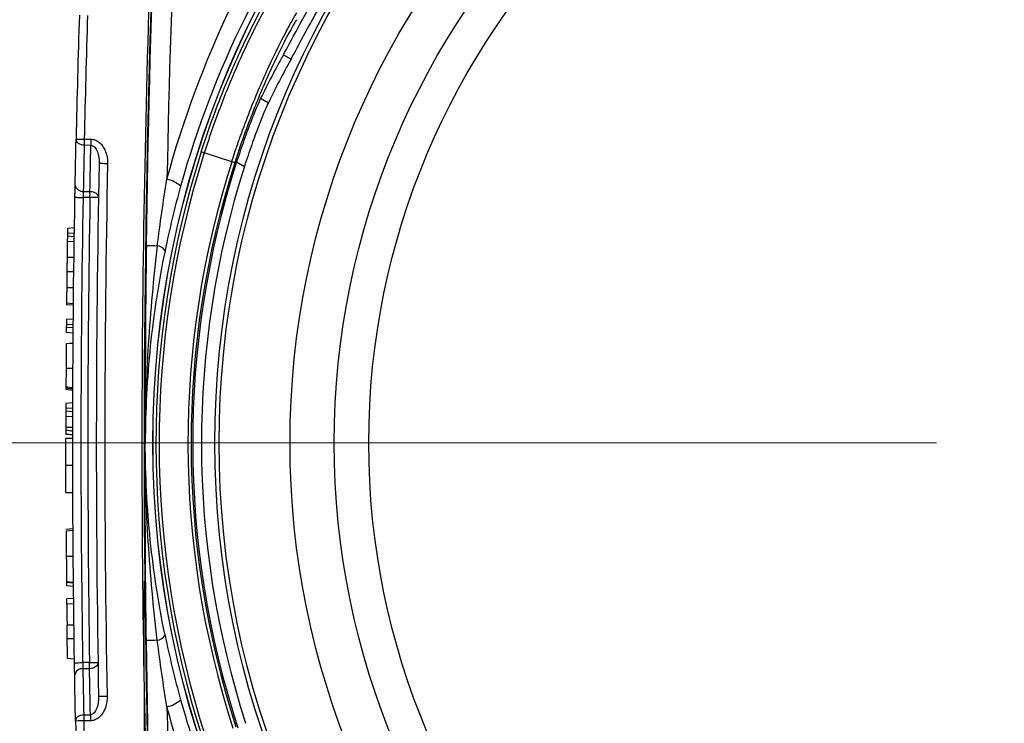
# Model space of a CAD drawing. Header units: millimetres. Extents: x 10 to 272, y 8 to 208.
# Tile 52 of 75: x 63 to 78, y 168 to 178. Entities that reach past the tile are written whole.
import ezdxf

# ---------------------------------------------------------------- set-up
doc = ezdxf.new("R2010")
doc.units = ezdxf.units.MM
doc.styles.add('SLDTEXTSTYLE1', font='TXT', dxfattribs={"width": 0.605})
doc.dimstyles.new('SLDDIMSTYLE2', dxfattribs={"dimtxt": 2.054655, "dimasz": 3, "dimexe": 0, "dimexo": 0.0625, "dimgap": 0.513664, "dimtad": 0, "dimtih": 1, "dimtoh": 1, "dimdec": 1, "dimlfac": 2, "dimrnd": 1e-09, "dimzin": 12, "dimdsep": 46, "dimtxsty": 'SLDTEXTSTYLE1', "dimsah": 1, "dimcen": 0.09, "dimadec": 0, "dimazin": 3, "dimtfac": 1, "dimtdec": 1, "dimtofl": 0, "dimtmove": 0, "dimatfit": 3, "dimfxl": 1, "dimfrac": 2, "dimtolj": 1, "dimtzin": 12, "dimarcsym": 0})
doc.dimstyles.new('SLDDIMSTYLE3', dxfattribs={"dimtxt": 2.054655, "dimasz": 3, "dimexe": 0, "dimexo": 0.0625, "dimgap": 0.513664, "dimtad": 0, "dimtih": 1, "dimtoh": 1, "dimdec": 1, "dimlfac": 2, "dimrnd": 1e-09, "dimzin": 4, "dimdsep": 46, "dimtxsty": 'SLDTEXTSTYLE1', "dimsah": 1, "dimcen": 0.09, "dimadec": 0, "dimazin": 1, "dimtfac": 1, "dimtdec": 1, "dimtofl": 0, "dimtmove": 0, "dimatfit": 3, "dimfxl": 1, "dimfrac": 2, "dimtolj": 1, "dimtzin": 12, "dimarcsym": 0})

# ---------------------------------------------------------------- blocks, each defined once
blk = doc.blocks.new('_D_9')
at = {"color": 7, "linetype": 'Continuous', "lineweight": 18}
for p, q in [((87.467, 187.438), (49.372, 187.438)), ((50.872, 187.438), (50.872, 179.649)), ((50.872, 179.179), (50.167, 179.179)), ((50.167, 179.179), (50.167, 176.024)), ((56.36, 179.179), (57.065, 179.179)), ((57.065, 179.179), (57.065, 176.024)), ((50.167, 176.024), (50.872, 176.024)), ((57.065, 176.024), (56.36, 176.024)), ((50.872, 157.189), (50.872, 175.553)), ((87.467, 157.189), (49.372, 157.189))]:
    blk.add_line(p, q, dxfattribs=at)
for points in [[(50.872, 187.438), (50.364, 184.438), (51.38, 184.438)], [(50.872, 157.189), (51.38, 160.189), (50.364, 160.189)]]:
    blk.add_solid(points, dxfattribs=at)
at = {"color": 7, "linetype": 'Continuous', "lineweight": 18, "char_height": 2.1167, "attachment_point": 1, "style": 'SLDTEXTSTYLE1'}
for s, insert in [('60.5', (43.973, 178.752)), ('2.38', (50.872, 178.752))]:
    blk.add_mtext(s, dxfattribs=dict(at, insert=insert))
blk = doc.blocks.new('_D_11')
at = {"color": 7, "linetype": 'Continuous', "lineweight": 18}
for p, q in [((65.112, 170.314), (65.112, 145.36)), ((79.112, 170.314), (79.112, 145.36)), ((55.307, 148.438), (54.601, 148.438)), ((54.601, 148.438), (54.601, 145.282)), ((60.794, 148.438), (61.5, 148.438)), ((61.5, 148.438), (61.5, 145.282)), ((65.112, 146.86), (62.676, 146.86)), ((79.112, 146.86), (65.112, 146.86)), ((54.601, 145.282), (55.307, 145.282)), ((61.5, 145.282), (60.794, 145.282))]:
    blk.add_line(p, q, dxfattribs=at)
for points in [[(65.112, 146.86), (68.112, 146.352), (68.112, 147.368)], [(79.112, 146.86), (76.112, 147.368), (76.112, 146.352)]]:
    blk.add_solid(points, dxfattribs=at)
at = {"color": 7, "linetype": 'Continuous', "lineweight": 18, "char_height": 2.1167, "attachment_point": 1, "style": 'SLDTEXTSTYLE1'}
for s, insert in [('28.0', (48.408, 148.011)), ('1.10', (55.307, 148.011))]:
    blk.add_mtext(s, dxfattribs=dict(at, insert=insert))
blk = doc.blocks.new('SW_CENTERMARKSYMBOL_0')
at = {"color": 0, "linetype": 'Continuous', "lineweight": 0}
blk.add_line((-2.54, 0), (-26.301, 0), dxfattribs=at)

msp = doc.modelspace()

# ---------------------------------------------------------------- linework, layer by layer
at = {"color": 7, "linetype": 'Continuous', "lineweight": 25}
for p, q in [((67.1267, 177.9256), (67.2372, 177.8621)), ((66.7983, 177.2966), (66.9095, 177.2328)), ((64.2519, 176.7055), (64.343, 176.7049)), ((64.343, 176.6165), (64.2519, 176.6171)), ((66.38, 176.3801), (65.9832, 176.5069)), ((66.4511, 176.3771), (66.5638, 176.3123)), ((64.3302, 175.8628), (64.2353, 175.8635)), ((64.2385, 175.9519), (64.3302, 175.9512)), ((64.1051, 175.4232), (64.005, 175.4162)), ((64.0039, 175.3414), (64.0033, 175.3031)), ((64.1032, 175.2961), (64.0033, 175.3031)), ((64.104, 175.3484), (64.0039, 175.3414)), ((64.1021, 175.2213), (64.0022, 175.2283)), ((64.091, 174.306), (63.991, 174.313)), ((63.9883, 174.0222), (63.988, 173.9839)), ((64.0884, 174.0292), (63.9883, 174.0222)), ((64.0891, 174.104), (63.989, 174.0971)), ((64.0874, 173.9021), (63.9874, 173.9091)), ((64.088, 173.977), (63.988, 173.9839)), ((63.9785, 173.1106), (64.0843, 173.0982)), ((63.9792, 173.0898), (64.0843, 173.0786)), ((64.0819, 172.8925), (63.9819, 172.8855)), ((63.9817, 172.8107), (63.9816, 172.7724)), ((64.0816, 172.7654), (63.9816, 172.7724)), ((64.0817, 172.8177), (63.9817, 172.8107)), ((64.0814, 172.6906), (63.9815, 172.6976)), ((63.992, 172.4424), (63.9811, 172.4433)), ((64.0811, 172.381), (63.9811, 172.381)), ((65.0811, 172.3137), (65.1124, 172.3137)), ((63.9813, 171.9911), (64.0813, 171.9912)), ((63.9824, 171.5999), (64.0824, 171.6002)), ((64.0869, 171.0744), (63.9824, 171.0648)), ((63.9878, 170.302), (64.093, 170.2922)), ((64.0937, 170.0657), (63.9937, 170.0587)), ((64.0945, 169.9908), (63.9946, 169.9839)), ((64.0983, 169.6806), (63.9983, 169.6806)), ((64.3239, 169.1396), (64.229, 169.1389)), ((64.3239, 169.0512), (64.2319, 169.0505)), ((64.2441, 168.3853), (64.3355, 168.3859)), ((64.3355, 168.2975), (64.2441, 168.2969))]:
    msp.add_line(p, q, dxfattribs=at)
at = {"color": 7, "linetype": 'Continuous', "lineweight": 25, "flags": 128}
for points in [[(64.5851, 176.3507), (64.561, 176.3512), (64.5379, 176.3516), (64.5167, 176.3521), (64.4981, 176.3524), (64.4829, 176.3527), (64.4716, 176.353), (64.4646, 176.3531), (64.4623, 176.3532)], [(64.1125, 175.8657), (64.1148, 175.8656), (64.1218, 175.8655), (64.1331, 175.8653), (64.1483, 175.865), (64.1669, 175.8647), (64.1881, 175.8643), (64.2112, 175.8639), (64.2353, 175.8635)], [(64.099, 174.9937), (64.0489, 174.9937), (63.9989, 174.9937)], [(64.0963, 174.7874), (64.0552, 174.7878), (63.9963, 174.7885)], [(64.0936, 174.5552), (64.0436, 174.5552), (63.9936, 174.5552)], [(64.0912, 174.3268), (64.0412, 174.33), (63.9912, 174.3332)], [(64.0862, 173.7541), (64.0362, 173.7506), (63.9862, 173.7471)], [(63.984, 173.3962), (64.034, 173.3963), (64.084, 173.3963)], [(64.0812, 172.5381), (64.0312, 172.5381), (63.9812, 172.5382)], [(64.0851, 171.0483), (64.0351, 171.0448), (63.9851, 171.0413)], [(64.0878, 170.6741), (64.0378, 170.6741), (63.9878, 170.6741)], [(64.0918, 170.2406), (64.0417, 170.2441), (63.9917, 170.2476)], [(64.101, 169.4818), (64.051, 169.4828), (64.001, 169.4838)], [(64.1053, 169.1907), (64.0553, 169.1942), (64.0052, 169.1977)], [(64.1062, 169.1369), (64.1085, 169.137), (64.1155, 169.1371), (64.1268, 169.1373), (64.142, 169.1375), (64.1606, 169.1378), (64.1818, 169.1381), (64.2049, 169.1385), (64.229, 169.1389)], [(64.5779, 168.6512), (64.5538, 168.6508), (64.5307, 168.6504), (64.5095, 168.65), (64.4909, 168.6496), (64.4757, 168.6494), (64.4644, 168.6492), (64.4574, 168.649), (64.4551, 168.649)]]:
    msp.add_lwpolyline(points, dxfattribs=at)
at = {"color": 7, "linetype": 'Continuous', "lineweight": 25}
for radius in [13.8722, 13.8708, 12.9763, 12.9149, 11.889, 11.25, 10.75]:
    msp.add_circle((79.1124, 172.3137), radius, dxfattribs=at)
for centre, radius, start, end in [((265.1124, 172.3137), 200, 176.436746, 183.563254), ((265.0811, 172.3137), 200, 177.958375, 182.041625), ((265.0811, 172.3137), 201, 178.236397, 178.747228), ((69.7175, 176.6607), 5.3747, 179.52881, 180.47119), ((79.1124, 172.3137), 13.8289, 162.28684, 197.95728), ((79.1124, 172.3137), 13.7826, 162.28774, 197.95728), ((79.1124, 172.3137), 13.366, 162.28774, 197.95728), ((79.1124, 172.3137), 13.3197, 162.29317, 197.94638), ((79.1124, 172.3137), 13.2973, 162.20712, 198.0379), ((79.1124, 172.3137), 13.1703, 162.32543, 197.91959), ((64.2253, 176.0625), 0.1114, 190.31278, 276.80221), ((65.3696, 175.7338), 0.3989, 47.1459, 79.36674), ((65.3381, 178.9225), 3.7565, 267.06106, 269.4777), ((65.278, 175.0051), 0.1631, 32.75453, 80.87678), ((265.0811, 172.3137), 201.1, 180.663813, 180.75023), ((65.3381, 165.7049), 3.7565, 90.5223, 92.93894), ((65.278, 169.6223), 0.1631, 279.12322, 327.24547), ((64.2186, 168.94), 0.1113, 83.14778, 169.59568), ((65.3696, 168.8936), 0.3989, 280.63326, 312.8541), ((69.6851, 168.3417), 5.3498, 179.52663, 180.47337), ((265.0811, 172.3137), 201, 181.145788, 181.670917)]:
    msp.add_arc(centre, radius, start, end, dxfattribs=at)
for centre, major_axis, start_param, end_param in [((78.6513, 171.5111), (6.5865, 11.4647), 1.5843297, 1.6380029), ((78.6558, 171.5188), (6.5229, 11.354), 1.585144, 1.6393429)]:
    msp.add_ellipse(centre, major_axis=major_axis, ratio=0.9975464, start_param=start_param, end_param=end_param, dxfattribs=at)
for points in [[(65.1455, 175.1709), (65.1914, 178.3604), (65.3143, 181.5463), (65.5138, 184.7287)], [(65.8073, 184.6977), (65.6217, 181.8434), (65.5003, 178.9862), (65.4432, 176.1258)], [(64.2519, 176.7055), (64.265, 177.3023), (64.2807, 177.8992), (64.2991, 178.4958)], [(64.1157, 176.0425), (64.1198, 176.2644), (64.1243, 176.4863), (64.1291, 176.7082)], [(64.2519, 176.6171), (64.2516, 176.6403), (64.2516, 176.6728), (64.2519, 176.7055)], [(64.2385, 175.9519), (64.2426, 176.1736), (64.2471, 176.3954), (64.2519, 176.6171)], [(64.3302, 175.9512), (64.3341, 176.173), (64.3384, 176.3947), (64.343, 176.6165)], [(65.9832, 176.5069), (65.9563, 176.5155), (65.9397, 176.5209), (65.9391, 176.5212)], [(64.4623, 176.3532), (64.4107, 173.7856), (64.4083, 171.2169), (64.4551, 168.649)], [(64.5851, 176.3507), (64.5333, 173.7846), (64.5309, 171.2174), (64.5779, 168.6512)], [(65.3038, 175.1661), (65.3435, 175.4866), (65.3899, 175.8064), (65.4432, 176.1258)], [(65.6408, 176.0262), (65.5547, 175.7164), (65.4796, 175.4056), (65.4151, 175.0933)], [(64.1062, 169.1369), (64.0707, 171.3797), (64.0728, 173.623), (64.1125, 175.8657)], [(64.229, 169.1389), (64.1936, 171.3802), (64.1957, 173.6222), (64.2353, 175.8635)], [(64.2353, 175.8635), (64.2362, 175.8963), (64.2374, 175.9285), (64.2385, 175.9519)], [(64.3302, 175.8628), (64.2906, 173.622), (64.2885, 171.3805), (64.3239, 169.1396)], [(64.3302, 175.8628), (64.3305, 175.8955), (64.3305, 175.9281), (64.3302, 175.9512)], [(64.0827, 173.1089), (64.0493, 173.1134), (64.016, 173.1177), (63.9827, 173.1223)], [(63.9812, 172.5382), (63.9812, 172.5248), (63.9812, 172.5112), (63.9812, 172.4982)], [(64.0153, 172.4931), (64.0039, 172.4947), (63.9925, 172.4964), (63.9812, 172.4982)], [(64.0812, 172.4843), (64.0592, 172.4869), (64.0373, 172.4899), (64.0153, 172.4931)], [(64.0912, 170.2955), (64.0578, 170.2988), (64.0245, 170.3022), (63.9911, 170.3058)], [(65.5138, 159.8987), (65.3143, 163.0811), (65.1914, 166.2669), (65.1455, 169.4564)], [(65.4432, 168.5016), (65.3899, 168.821), (65.3435, 169.1408), (65.3038, 169.4612)], [(65.4151, 169.534), (65.4796, 169.2218), (65.5547, 168.911), (65.6408, 168.6012)], [(64.2319, 169.0505), (64.2309, 169.0737), (64.2298, 169.1058), (64.229, 169.1389)], [(64.2441, 168.3853), (64.2396, 168.607), (64.2356, 168.8288), (64.2319, 169.0505)], [(64.3239, 169.0512), (64.3243, 169.0743), (64.3242, 169.1068), (64.3239, 169.1396)], [(64.3355, 168.3859), (64.3313, 168.6077), (64.3274, 168.8294), (64.3239, 169.0512)], [(64.1213, 168.2944), (64.1168, 168.5163), (64.1128, 168.7382), (64.1091, 168.9601)], [(65.4432, 168.5016), (65.5003, 165.6412), (65.6217, 162.7839), (65.8073, 159.9297)], [(64.2441, 168.2969), (64.2438, 168.3296), (64.2437, 168.3621), (64.2441, 168.3853)], [(64.2893, 166.4563), (64.2714, 167.0698), (64.2563, 167.6833), (64.2441, 168.2969)]]:
    msp.add_open_spline(points, degree=3, dxfattribs=at)
for points, knots in [([(65.4432, 176.1258), (65.6779, 176.9924), (65.987, 177.8197), (66.5578, 179.0089), (66.766, 179.3965), (67.1061, 179.9653), (67.2241, 180.1527), (67.4697, 180.5234), (67.5971, 180.7064), (68.2519, 181.6015), (68.836, 182.2622), (69.806, 183.1724), (70.1451, 183.4622), (70.679, 183.8758), (70.8615, 184.0103), (71.2322, 184.2701), (71.4207, 184.3955), (71.6124, 184.5164)], [0, 0, 0, 0, 0.25, 0.25, 0.375, 0.375, 0.4375, 0.4375, 0.5, 0.5, 0.75, 0.75, 0.875, 0.875, 0.9375, 0.9375, 1, 1, 1, 1]), ([(71.8088, 184.197), (71.6187, 184.0802), (71.4316, 183.959), (71.0635, 183.708), (70.8822, 183.5779), (70.3513, 183.1779), (70.0137, 182.8974), (69.0468, 182.0157), (68.4629, 181.3746), (67.6758, 180.3299), (67.4283, 179.967), (66.9728, 179.2275), (66.7635, 178.8491), (66.1892, 177.6872), (65.8775, 176.8772), (65.6408, 176.0262)], [0, 0, 0, 0, 0.0625, 0.0625, 0.125, 0.125, 0.25, 0.25, 0.5, 0.5, 0.625, 0.625, 0.75, 0.75, 1, 1, 1, 1]), ([(67.1267, 177.9256), (67.1728, 178.0084), (67.2443, 178.1451), (67.4488, 178.5198), (67.5767, 178.7481), (67.817, 179.1438), (67.9036, 179.2818), (68.0894, 179.5663), (68.1888, 179.7131), (68.4024, 180.0153), (68.5144, 180.1675), (68.7466, 180.4697), (68.8671, 180.6203), (68.9925, 180.7703)], [0, 0, 0, 0, 0.25, 0.25, 0.5, 0.5, 0.625, 0.625, 0.75, 0.75, 0.875, 0.875, 1, 1, 1, 1]), ([(67.2372, 177.8621), (67.2832, 177.945), (67.3546, 178.0817), (67.559, 178.4566), (67.6869, 178.6849), (67.9272, 179.0806), (68.0139, 179.2186), (68.1998, 179.503), (68.2993, 179.6498), (68.5131, 179.9518), (68.6253, 180.1039), (68.8579, 180.4058), (68.9787, 180.5563), (69.1043, 180.7061)], [0, 0, 0, 0, 0.25, 0.25, 0.5, 0.5, 0.625, 0.625, 0.75, 0.75, 0.875, 0.875, 1, 1, 1, 1]), ([(65.9391, 176.5212), (65.9884, 176.6755), (66.0405, 176.8283), (66.148, 177.126), (66.2037, 177.2715), (66.3184, 177.5559), (66.3774, 177.6947), (66.4938, 177.9561), (66.5517, 178.08), (66.6655, 178.3142), (66.7214, 178.4242), (66.8258, 178.6227), (66.8749, 178.7124), (66.9651, 178.8724), (67.006, 178.9422), (67.0756, 179.0573), (67.1047, 179.1034), (67.1274, 179.1378)], [0, 0, 0, 0, 0.125, 0.125, 0.25, 0.25, 0.375, 0.375, 0.5, 0.5, 0.625, 0.625, 0.75, 0.75, 0.875, 0.875, 1, 1, 1, 1]), ([(67.121, 179.0342), (67.1102, 179.0179), (67.0977, 178.9983), (67.0701, 178.954), (67.0548, 178.9291), (67.0049, 178.8459), (66.9658, 178.7787), (66.8795, 178.6244), (66.8325, 178.5379), (66.7326, 178.3463), (66.6791, 178.24), (66.57, 178.0138), (66.5146, 177.8941), (66.4031, 177.6415), (66.3465, 177.5073), (66.2366, 177.2322), (66.1832, 177.0916), (66.106, 176.8757), (66.0807, 176.803), (66.0311, 176.6559), (66.0065, 176.5807), (65.9832, 176.5069)], [0, 0, 0, 0, 0.0625, 0.0625, 0.125, 0.125, 0.25, 0.25, 0.375, 0.375, 0.5, 0.5, 0.625, 0.625, 0.75, 0.75, 0.875, 0.875, 0.9375, 0.9375, 1, 1, 1, 1]), ([(66.38, 176.3801), (66.4003, 176.4429), (66.4215, 176.5066), (66.464, 176.6312), (66.4856, 176.693), (66.5514, 176.8764), (66.5966, 176.9963), (66.7355, 177.3487), (66.8285, 177.5637), (67.0076, 177.9505), (67.09, 178.1144), (67.195, 178.3133), (67.2262, 178.3703), (67.2664, 178.4417), (67.2787, 178.4632), (67.3011, 178.5015), (67.3113, 178.5185), (67.32, 178.5327)], [0, 0, 0, 0, 0.0625, 0.0625, 0.125, 0.125, 0.25, 0.25, 0.5, 0.5, 0.75, 0.75, 0.875, 0.875, 0.9375, 0.9375, 1, 1, 1, 1]), ([(67.3158, 178.4333), (67.2822, 178.378), (67.2305, 178.2865), (67.0977, 178.0318), (67.0196, 177.8743), (66.8496, 177.5024), (66.7612, 177.2957), (66.5853, 176.8438), (66.5018, 176.6088), (66.4237, 176.3648)], [0, 0, 0, 0, 0.25, 0.25, 0.5, 0.5, 0.75, 0.75, 1, 1, 1, 1]), ([(66.7983, 177.2966), (66.7863, 177.2721), (66.768, 177.2314), (66.7197, 177.1175), (66.6911, 177.0475), (66.6263, 176.8809), (66.592, 176.789), (66.5206, 176.5879), (66.4855, 176.4841), (66.4511, 176.3771)], [0, 0, 0, 0, 0.25, 0.25, 0.5, 0.5, 0.75, 0.75, 1, 1, 1, 1]), ([(66.9095, 177.2328), (66.8975, 177.2082), (66.8792, 177.1675), (66.8311, 177.0535), (66.8026, 176.9834), (66.7381, 176.8166), (66.7039, 176.7246), (66.6329, 176.5234), (66.5979, 176.4194), (66.5638, 176.3123)], [0, 0, 0, 0, 0.25, 0.25, 0.5, 0.5, 0.75, 0.75, 1, 1, 1, 1]), ([(64.2519, 176.6171), (64.2225, 176.6178), (64.1882, 176.6272), (64.1403, 176.6628), (64.1287, 176.6874), (64.1291, 176.7082)], [0, 0, 0, 0, 0.5, 0.5, 1, 1, 1, 1]), ([(64.1291, 176.7082), (64.1291, 176.7082), (64.1411, 176.7079), (64.1889, 176.7069), (64.2227, 176.7062), (64.2519, 176.7055)], [0, 0, 0, 0, 0.5, 0.5, 1, 1, 1, 1]), ([(64.343, 176.7049), (64.3527, 176.7043), (64.3721, 176.7033), (64.4005, 176.6958), (64.428, 176.6839), (64.4614, 176.6629), (64.4983, 176.6287), (64.5425, 176.5645), (64.58, 176.4706), (64.5834, 176.3915), (64.5851, 176.3507)], [0, 0, 0, 0, 0.0614402, 0.1226827, 0.1853258, 0.2508657, 0.3715483, 0.5012952, 0.7424661, 1, 1, 1, 1]), ([(64.343, 176.6165), (64.363, 176.6166), (64.3822, 176.6062), (64.4142, 176.5719), (64.4269, 176.5487), (64.4558, 176.4718), (64.4634, 176.4117), (64.4623, 176.3532)], [0, 0, 0, 0, 0.25, 0.25, 0.5, 0.5, 1, 1, 1, 1]), ([(66.4237, 176.3648), (66.4233, 176.365), (66.4224, 176.3655), (66.4156, 176.368), (66.4024, 176.3725), (66.3878, 176.3775), (66.38, 176.3801)], [0, 0, 0, 0, 0.1886539, 0.4182561, 0.6887336, 1, 1, 1, 1]), ([(64.1125, 175.8657), (64.1127, 175.8766), (64.1131, 175.8984), (64.1136, 175.9306), (64.1143, 175.9666), (64.115, 176.0057), (64.1154, 176.0302), (64.1157, 176.0425)], [0, 0, 0, 0, 0.1676196, 0.3334172, 0.5001909, 0.748191, 1, 1, 1, 1]), ([(64.3302, 175.9512), (64.3378, 175.9508), (64.3531, 175.9499), (64.3758, 175.9447), (64.398, 175.9362), (64.4175, 175.9246), (64.4338, 175.9101), (64.4444, 175.8953), (64.4517, 175.8783), (64.4525, 175.8673), (64.453, 175.8606)], [0, 0, 0, 0, 0.1163388, 0.23512224, 0.36182328, 0.50002005, 0.62042573, 0.75994987, 0.85651385, 1, 1, 1, 1]), ([(64.453, 175.8606), (64.453, 175.8606), (64.441, 175.8608), (64.3932, 175.8617), (64.3594, 175.8623), (64.3302, 175.8628)], [0, 0, 0, 0, 0.5, 0.5, 1, 1, 1, 1]), ([(64.0033, 175.3031), (64.0032, 175.2947), (64.0031, 175.2862), (64.0029, 175.2783), (64.0028, 175.2704), (64.0027, 175.2629), (64.0026, 175.2563), (64.0025, 175.2498), (64.0024, 175.2441), (64.0024, 175.2396), (64.0023, 175.2352), (64.0023, 175.2319), (64.0022, 175.2301), (64.0022, 175.2289), (64.0022, 175.2283), (64.0022, 175.2283)], [0.00000000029, 0.00000000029, 0.00000000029, 0.00000000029, 0.00005027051, 0.00005027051, 0.00005027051, 0.00010054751, 0.00010054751, 0.00010054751, 0.00015073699, 0.00015073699, 0.00015073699, 0.00020092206, 0.00020092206, 0.00020092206, 0.00023392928, 0.00023392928, 0.00023392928, 0.00023392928]), ([(64.005, 175.4162), (64.005, 175.4162), (64.005, 175.4147), (64.005, 175.412), (64.0049, 175.4092), (64.0048, 175.405), (64.0048, 175.3998), (64.0047, 175.3946), (64.0046, 175.3882), (64.0045, 175.3811), (64.0044, 175.374), (64.0043, 175.3661), (64.0041, 175.3579), (64.004, 175.3525), (64.004, 175.3469), (64.0039, 175.3414)], [0.00000000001, 0.00000000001, 0.00000000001, 0.00000000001, 0.00005022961, 0.00005022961, 0.00005022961, 0.00010046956, 0.00010046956, 0.00010046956, 0.00015056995, 0.00015056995, 0.00015056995, 0.000200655, 0.000200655, 0.000200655, 0.00023370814, 0.00023370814, 0.00023370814, 0.00023370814]), ([(64.0022, 175.2283), (64.002, 175.2132), (64.0018, 175.1986), (64.0013, 175.1645), (64.001, 175.146), (64.0005, 175.1062), (64.0002, 175.0843), (63.9996, 175.0399), (63.9993, 175.0169), (63.9989, 174.9937)], [0, 0, 0, 0, 0.25, 0.25, 0.5, 0.5, 0.75, 0.75, 1, 1, 1, 1]), ([(65.1455, 175.1709), (65.1385, 174.6912), (65.134, 174.2122), (65.129, 173.2595), (65.1286, 172.7854), (65.1301, 172.3137)], [0, 0, 0, 0, 0.5, 0.5, 1, 1, 1, 1]), ([(65.3038, 175.1661), (65.2468, 174.6948), (65.203, 174.2198), (65.1445, 173.2678), (65.1298, 172.7903), (65.1301, 172.3137)], [0, 0, 0, 0, 0.5, 0.5, 1, 1, 1, 1]), ([(63.9989, 174.9937), (63.9987, 174.9728), (63.9984, 174.9519), (63.9979, 174.9112), (63.9976, 174.8913), (63.9971, 174.855), (63.9969, 174.8384), (63.9966, 174.8105), (63.9964, 174.7995), (63.9963, 174.7885)], [0, 0, 0, 0, 0.25, 0.25, 0.5, 0.5, 0.75, 0.75, 1, 1, 1, 1]), ([(65.4151, 175.0933), (65.3217, 174.6404), (65.2507, 174.1813), (65.155, 173.2519), (65.1306, 172.7824), (65.1301, 172.3137)], [0, 0, 0, 0, 0.5, 0.5, 1, 1, 1, 1]), ([(63.9963, 174.7885), (63.9961, 174.7733), (63.9959, 174.7581), (63.9955, 174.7237), (63.9953, 174.7052), (63.9948, 174.6657), (63.9946, 174.6442), (63.9941, 174.6005), (63.9938, 174.5779), (63.9936, 174.5552)], [0, 0, 0, 0, 0.25, 0.25, 0.5, 0.5, 0.75, 0.75, 1, 1, 1, 1]), ([(63.9936, 174.5552), (63.9933, 174.5324), (63.9931, 174.5097), (63.9926, 174.4653), (63.9924, 174.4434), (63.9919, 174.4032), (63.9918, 174.385), (63.9914, 174.3545), (63.9913, 174.3432), (63.9912, 174.3332)], [0, 0, 0, 0, 0.25, 0.25, 0.5, 0.5, 0.75, 0.75, 1, 1, 1, 1]), ([(63.9912, 174.3332), (63.9912, 174.3278), (63.9911, 174.3237), (63.9911, 174.321), (63.9911, 174.3183), (63.9911, 174.3165), (63.991, 174.3153), (63.991, 174.3135), (63.991, 174.3133), (63.991, 174.313)], [0, 0, 0, 0, 0.00009116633, 0.00009116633, 0.00009116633, 0.00018184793, 0.00018184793, 0.00018184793, 0.00031448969, 0.00031448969, 0.00031448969, 0.00031448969]), ([(63.989, 174.0971), (63.989, 174.0971), (63.989, 174.0956), (63.989, 174.0928), (63.9889, 174.0901), (63.9889, 174.0859), (63.9888, 174.0807), (63.9888, 174.0754), (63.9887, 174.069), (63.9887, 174.0619), (63.9886, 174.0548), (63.9886, 174.0469), (63.9885, 174.0387), (63.9884, 174.0333), (63.9884, 174.0278), (63.9883, 174.0222)], [0.00000000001, 0.00000000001, 0.00000000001, 0.00000000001, 0.00005026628, 0.00005026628, 0.00005026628, 0.00010054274, 0.00010054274, 0.00010054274, 0.00015068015, 0.00015068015, 0.00015068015, 0.00020078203, 0.00020078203, 0.00020078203, 0.00023374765, 0.00023374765, 0.00023374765, 0.00023374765]), ([(63.988, 173.9839), (63.988, 173.9756), (63.9879, 173.9671), (63.9878, 173.9592), (63.9878, 173.9512), (63.9877, 173.9437), (63.9876, 173.9372), (63.9876, 173.9306), (63.9875, 173.9249), (63.9875, 173.9205), (63.9875, 173.9161), (63.9874, 173.9128), (63.9874, 173.911), (63.9874, 173.9097), (63.9874, 173.9091), (63.9874, 173.9091)], [0.00000000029, 0.00000000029, 0.00000000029, 0.00000000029, 0.00005028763, 0.00005028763, 0.00005028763, 0.00010058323, 0.00010058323, 0.00010058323, 0.00015076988, 0.00015076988, 0.00015076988, 0.00020092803, 0.00020092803, 0.00020092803, 0.00023387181, 0.00023387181, 0.00023387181, 0.00023387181]), ([(63.9862, 173.7471), (63.9862, 173.7463), (63.9862, 173.742), (63.986, 173.7156), (63.9858, 173.6934), (63.9854, 173.6292), (63.9851, 173.588), (63.9847, 173.5194), (63.9846, 173.4951), (63.9843, 173.446), (63.9841, 173.4212), (63.984, 173.3962)], [0, 0, 0, 0, 0.25, 0.25, 0.5, 0.5, 0.75, 0.75, 0.875, 0.875, 1, 1, 1, 1]), ([(63.984, 173.3962), (63.9837, 173.3433), (63.9834, 173.2901), (63.983, 173.1929), (63.9828, 173.1514), (63.9827, 173.1223)], [0, 0, 0, 0, 0.5, 0.5, 1, 1, 1, 1]), ([(63.9827, 173.1101), (63.9827, 173.1101), (63.9826, 173.1033), (63.9826, 173.0956), (63.9826, 173.0887), (63.9826, 173.09), (63.9826, 173.0903)], [0, 0, 0, 0, 0.001366, 0.439216, 0.8755101, 1, 1, 1, 1]), ([(63.9827, 173.1223), (63.9827, 173.1181), (63.9827, 173.1112), (63.9827, 173.1111), (63.9827, 173.1111)], [0, 0, 0, 0, 0.6062621, 1, 1, 1, 1]), ([(63.9819, 172.8855), (63.9819, 172.8855), (63.9819, 172.8841), (63.9819, 172.8813), (63.9819, 172.8786), (63.9819, 172.8744), (63.9819, 172.8691), (63.9818, 172.8639), (63.9818, 172.8575), (63.9818, 172.8504), (63.9818, 172.8433), (63.9818, 172.8353), (63.9817, 172.8272), (63.9817, 172.8218), (63.9817, 172.8162), (63.9817, 172.8107)], [0.00000000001, 0.00000000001, 0.00000000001, 0.00000000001, 0.00005029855, 0.00005029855, 0.00005029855, 0.0001006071, 0.0001006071, 0.0001006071, 0.00015077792, 0.00015077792, 0.00015077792, 0.00020089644, 0.00020089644, 0.00020089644, 0.00023378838, 0.00023378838, 0.00023378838, 0.00023378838]), ([(63.9816, 172.7724), (63.9816, 172.764), (63.9816, 172.7555), (63.9816, 172.7476), (63.9815, 172.7397), (63.9815, 172.7322), (63.9815, 172.7256), (63.9815, 172.7191), (63.9815, 172.7134), (63.9815, 172.7089), (63.9815, 172.7045), (63.9815, 172.7013), (63.9815, 172.6994), (63.9815, 172.6982), (63.9815, 172.6976), (63.9815, 172.6976)], [0.00000000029, 0.00000000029, 0.00000000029, 0.00000000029, 0.0000503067, 0.0000503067, 0.0000503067, 0.00010062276, 0.00010062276, 0.00010062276, 0.00015080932, 0.00015080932, 0.00015080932, 0.00020094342, 0.00020094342, 0.00020094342, 0.00023382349, 0.00023382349, 0.00023382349, 0.00023382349]), ([(63.9815, 172.6976), (63.9814, 172.6789), (63.9814, 172.6614), (63.9813, 172.6246), (63.9813, 172.61), (63.9813, 172.5756), (63.9812, 172.5571), (63.9812, 172.5382)], [0, 0, 0, 0, 0.5, 0.5, 0.75, 0.75, 1, 1, 1, 1]), ([(63.9787, 172.4435), (63.9943, 172.4422), (64.0287, 172.4391), (64.0632, 172.4362), (64.082, 172.4346)], [0, 0, 0, 0, 0.45264042, 1, 1, 1, 1]), ([(63.9812, 172.4982), (63.9812, 172.49), (63.9812, 172.4821), (63.9811, 172.4751), (63.9811, 172.4681), (63.9811, 172.4617), (63.9811, 172.4566), (63.9811, 172.4515), (63.9811, 172.4475), (63.9811, 172.4449), (63.9811, 172.4422), (63.9811, 172.441), (63.9811, 172.4411), (63.9811, 172.4412), (63.9811, 172.4419), (63.9811, 172.4433)], [0, 0, 0, 0, 0.00005031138, 0.00005031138, 0.00005031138, 0.00010063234, 0.00010063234, 0.00010063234, 0.00015082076, 0.00015082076, 0.00015082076, 0.00020095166, 0.00020095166, 0.00020095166, 0.00023399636, 0.00023399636, 0.00023399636, 0.00023399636]), ([(63.9813, 171.9911), (63.9813, 172.0424), (63.9812, 172.0927), (63.9811, 172.1891), (63.9811, 172.234), (63.9811, 172.3059), (63.9811, 172.3332), (63.9811, 172.3613), (63.9811, 172.3689), (63.9811, 172.3786), (63.9811, 172.38), (63.9811, 172.381)], [0, 0, 0, 0, 0.25, 0.25, 0.5, 0.5, 0.75, 0.75, 0.875, 0.875, 1, 1, 1, 1]), ([(65.1455, 169.4564), (65.1385, 169.9368), (65.134, 170.4147), (65.129, 171.3672), (65.1286, 171.8429), (65.1301, 172.3137)], [0, 0, 0, 0, 0.5, 0.5, 1, 1, 1, 1]), ([(65.3038, 169.4612), (65.2468, 169.9325), (65.203, 170.4075), (65.1445, 171.3595), (65.1298, 171.8371), (65.1301, 172.3137)], [0, 0, 0, 0, 0.5, 0.5, 1, 1, 1, 1]), ([(65.4151, 169.534), (65.3217, 169.9868), (65.2505, 170.4471), (65.155, 171.3757), (65.1306, 171.8446), (65.1301, 172.3137)], [0, 0, 0, 0, 0.5, 0.5, 1, 1, 1, 1]), ([(63.9824, 171.5999), (63.9823, 171.6009), (63.9823, 171.6072), (63.9822, 171.6437), (63.9821, 171.6725), (63.9819, 171.7456), (63.9818, 171.7894), (63.9816, 171.8621), (63.9815, 171.8871), (63.9814, 171.9386), (63.9814, 171.9649), (63.9813, 171.9911)], [0, 0, 0, 0, 0.25, 0.25, 0.5, 0.5, 0.75, 0.75, 0.875, 0.875, 1, 1, 1, 1]), ([(63.9851, 171.0413), (63.9851, 171.0405), (63.9851, 171.0388), (63.9852, 171.0281), (63.9852, 171.02), (63.9854, 170.9894), (63.9856, 170.9595), (63.9861, 170.8873), (63.9864, 170.846), (63.9871, 170.7614), (63.9874, 170.7176), (63.9878, 170.6741)], [0, 0, 0, 0, 0.125, 0.125, 0.25, 0.25, 0.5, 0.5, 0.75, 0.75, 1, 1, 1, 1]), ([(63.9864, 170.8534), (63.9864, 170.8527), (63.9864, 170.8504), (63.9865, 170.8386), (63.9866, 170.8295), (63.9866, 170.8197)], [0, 0, 0, 0, 0.5, 0.5, 1, 1, 1, 1]), ([(63.9878, 170.6741), (63.9881, 170.6365), (63.9884, 170.5991), (63.989, 170.5254), (63.9894, 170.4886), (63.9903, 170.3865), (63.9909, 170.3308), (63.9911, 170.3058)], [0, 0, 0, 0, 0.25, 0.25, 0.5, 0.5, 1, 1, 1, 1]), ([(63.9911, 170.3058), (63.9911, 170.3031), (63.9912, 170.3002), (63.9911, 170.3019), (63.9911, 170.302)], [0, 0, 0, 0, 0.9208787, 1, 1, 1, 1]), ([(63.9912, 170.3017), (63.9912, 170.2951), (63.9915, 170.2676), (63.9917, 170.2515), (63.9917, 170.2488), (63.9917, 170.2476)], [0, 0, 0, 0, 0.15505037, 0.64574626, 1, 1, 1, 1]), ([(63.9946, 169.9839), (63.9945, 169.9922), (63.9944, 170.0007), (63.9943, 170.0086), (63.9942, 170.0165), (63.9941, 170.0241), (63.994, 170.0306), (63.994, 170.0372), (63.9939, 170.0429), (63.9939, 170.0473), (63.9938, 170.0517), (63.9938, 170.055), (63.9937, 170.0568), (63.9937, 170.058), (63.9937, 170.0587), (63.9937, 170.0587)], [0, 0, 0, 0, 0.0000502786, 0.0000502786, 0.0000502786, 0.00010056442, 0.00010056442, 0.00010056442, 0.00015075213, 0.00015075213, 0.00015075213, 0.00020092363, 0.00020092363, 0.00020092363, 0.0002338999, 0.0002338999, 0.0002338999, 0.0002338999]), ([(64.001, 169.4838), (64.0007, 169.505), (64.0004, 169.5266), (64.0001, 169.5483), (63.9998, 169.5702), (63.9995, 169.5922), (63.9992, 169.6142), (63.9989, 169.6363), (63.9986, 169.6584), (63.9983, 169.6806)], [0, 0, 0, 0, 0.00013158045, 0.00013158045, 0.00013158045, 0.00026353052, 0.00026353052, 0.00026353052, 0.00039602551, 0.00039602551, 0.00039602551, 0.00039602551]), ([(64.0052, 169.1977), (64.0052, 169.1984), (64.0052, 169.2008), (64.0049, 169.2179), (64.0047, 169.2325), (64.004, 169.2779), (64.0035, 169.3093), (64.0027, 169.3663), (64.0024, 169.3873), (64.0017, 169.4339), (64.0014, 169.4585), (64.001, 169.4838)], [0, 0, 0, 0, 0.25, 0.25, 0.5, 0.5, 0.75, 0.75, 0.875, 0.875, 1, 1, 1, 1]), ([(64.1091, 168.9601), (64.1089, 168.9681), (64.1087, 168.9842), (64.1082, 169.0116), (64.1077, 169.0457), (64.107, 169.0877), (64.1065, 169.1204), (64.1062, 169.1369)], [0, 0, 0, 0, 0.1676108, 0.3334067, 0.5001872, 0.7481792, 1, 1, 1, 1]), ([(64.4467, 169.1415), (64.447, 169.1207), (64.4353, 169.0963), (64.3874, 169.061), (64.3533, 169.0518), (64.3239, 169.0512)], [0, 0, 0, 0, 0.5, 0.5, 1, 1, 1, 1]), ([(64.3239, 169.1396), (64.3319, 169.1397), (64.3476, 169.1399), (64.3697, 169.1403), (64.3892, 169.1406), (64.4059, 169.1408), (64.4196, 169.141), (64.4303, 169.1412), (64.4381, 169.1413), (64.4432, 169.1414), (64.4462, 169.1415), (64.4465, 169.1415), (64.4467, 169.1415)], [0, 0, 0, 0, 0.1238115, 0.2423363, 0.355572, 0.4635166, 0.5661685, 0.6635264, 0.7555893, 0.8423563, 0.9238267, 1, 1, 1, 1]), ([(64.5779, 168.6512), (64.5778, 168.638), (64.5777, 168.6117), (64.5736, 168.5726), (64.5617, 168.5083), (64.5361, 168.439), (64.4909, 168.3738), (64.4469, 168.3331), (64.3946, 168.3035), (64.3549, 168.2995), (64.3355, 168.2975)], [0, 0, 0, 0, 0.0840579, 0.1669013, 0.2490801, 0.4984749, 0.628227, 0.7490286, 0.8773011, 1, 1, 1, 1]), ([(64.4551, 168.649), (64.4562, 168.5905), (64.4483, 168.53), (64.4194, 168.4537), (64.4067, 168.4305), (64.3746, 168.3961), (64.3554, 168.3858), (64.3355, 168.3859)], [0, 0, 0, 0, 0.5, 0.5, 0.75, 0.75, 1, 1, 1, 1]), ([(65.6408, 168.6012), (65.759, 168.1764), (65.8967, 167.7594), (66.2107, 166.9405), (66.3866, 166.5398), (66.9645, 165.3738), (67.4179, 164.6393), (68.2036, 163.5973), (68.4848, 163.2584), (69.0741, 162.6126), (69.3826, 162.3047), (70.3495, 161.4253), (71.049, 160.8973), (71.8088, 160.4304)], [0, 0, 0, 0, 0.125, 0.125, 0.25, 0.25, 0.5, 0.5, 0.625, 0.625, 0.75, 0.75, 1, 1, 1, 1]), ([(71.6124, 160.1109), (70.8462, 160.5944), (70.1427, 161.1406), (69.1726, 162.0486), (68.8635, 162.3661), (68.2737, 163.0317), (67.9928, 163.3803), (67.2088, 164.4513), (66.7574, 165.2049), (66.183, 166.3983), (66.0084, 166.8078), (65.6969, 167.6438), (65.5603, 168.0689), (65.4432, 168.5016)], [0, 0, 0, 0, 0.25, 0.25, 0.375, 0.375, 0.5, 0.5, 0.75, 0.75, 0.875, 0.875, 1, 1, 1, 1]), ([(64.1213, 168.2944), (64.1209, 168.3152), (64.1325, 168.3398), (64.1804, 168.3752), (64.2147, 168.3846), (64.2441, 168.3853)], [0, 0, 0, 0, 0.5, 0.5, 1, 1, 1, 1]), ([(64.2441, 168.2969), (64.2149, 168.2963), (64.181, 168.2956), (64.1332, 168.2946), (64.1213, 168.2944), (64.1213, 168.2944)], [0, 0, 0, 0, 0.5, 0.5, 1, 1, 1, 1])]:
    msp.add_open_spline(points, degree=3, knots=knots, dxfattribs=at)

# ---------------------------------------------------------------- block references
at = {"color": 7, "linetype": 'Continuous', "lineweight": 0}
msp.add_blockref('SW_CENTERMARKSYMBOL_0', (79.1124, 172.3137), dxfattribs=at)

# ---------------------------------------------------------------- dimensions: what is measured, and where the dimension line sits
at = {"color": 7, "linetype": 'Continuous', "lineweight": 18}
dim = msp.add_linear_dim(base=(50.8721, 187.4382), p1=(89.4675, 157.1892), p2=(89.4675, 187.4382), angle=90, dimstyle='SLDDIMSTYLE2', dxfattribs=at)
dim.commit()
dim.dimension.update_dxf_attribs({"geometry": '_D_9', "text_midpoint": (50.8721, 177.6013), "dimtype": 160})
dim = msp.add_linear_dim(base=(79.1124, 146.86), p1=(65.1124, 172.3137), p2=(79.1124, 172.3137), dimstyle='SLDDIMSTYLE3', dxfattribs=at)
dim.commit()
dim.dimension.update_dxf_attribs({"geometry": '_D_11', "text_midpoint": (55.3068, 146.86), "dimtype": 160})

doc.saveas('drawing.dxf')
